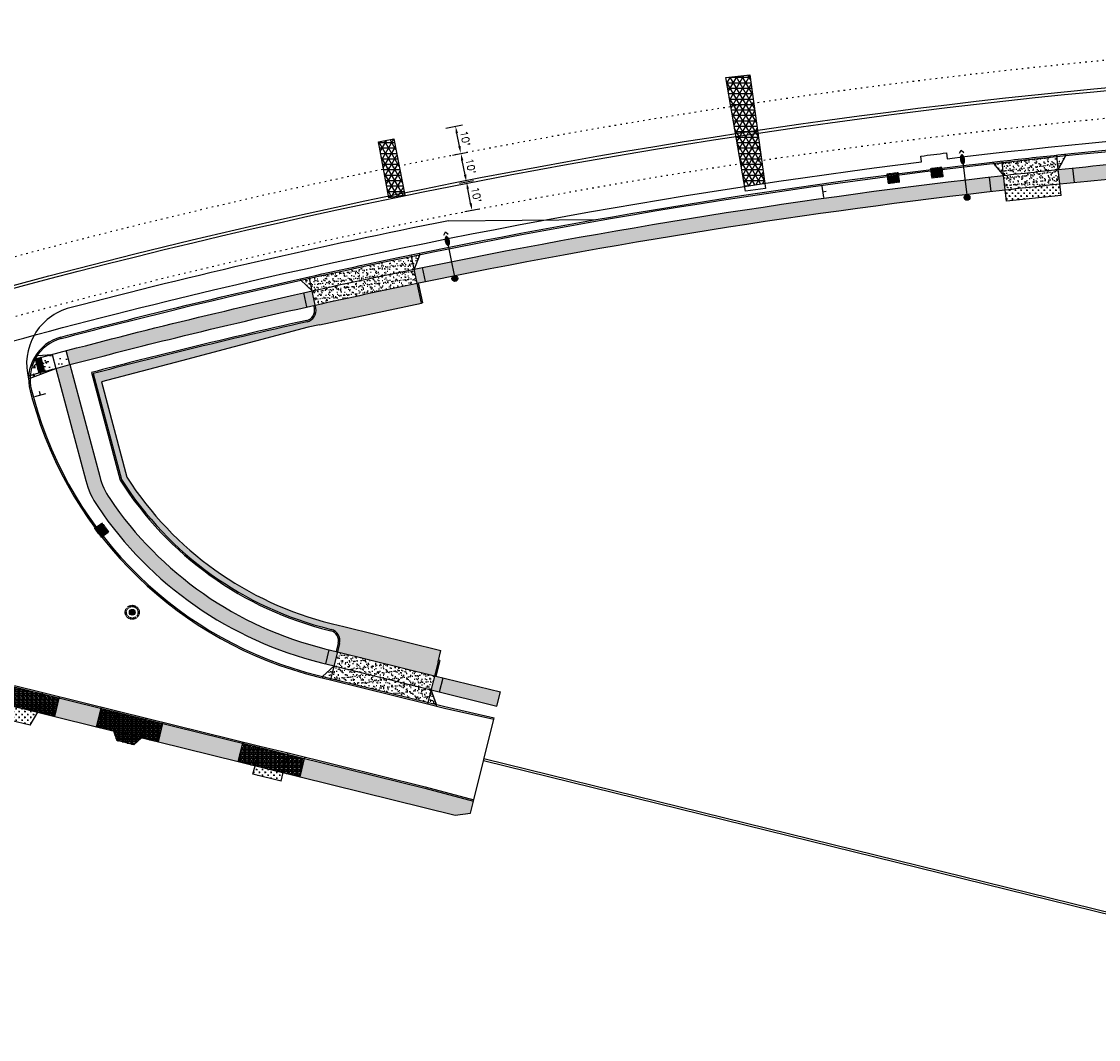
# Model space of a CAD drawing. Extents: x 1490373 to 1513910, y 649283 to 656452.
# Tile 3 of 7: x 1510582 to 1510954, y 652438 to 652789. Entities that reach past the tile are written whole.
import ezdxf

# ---------------------------------------------------------------- set-up
doc = ezdxf.new("R2010")
doc.units = 0
doc.header["$MEASUREMENT"] = 0
doc.header["$PDMODE"] = 34
doc.header["$PDSIZE"] = 0.004
for name, pattern in [('HIDDEN', [0.375, 0.25, -0.125]), ('motdrum10', [0]), ('motdrum25', [0]), ('pavement_dash', [2, 0.5, -1.5])]:
    doc.linetypes.add(name, pattern=pattern)
for name, color, linetype in [('E-DOUBLEYELLOW', 50, 'Continuous'), ('E-LANELINE', 110, 'Continuous'), ('E-MISC', 51, 'Continuous'), ('MOT-DRUMS', 1, 'Continuous'), ('MOT-SIGNS', 4, 'Continuous'), ('P-ASPHALTDRIVE', 252, 'Continuous'), ('P-CONCRETEAREA', 252, 'Continuous'), ('P-CURB', 6, 'Continuous'), ('P-DRIVE', 1, 'Continuous'), ('P-DRIVEEND', 2, 'Continuous'), ('P-DRIVESTART', 2, 'Continuous'), ('P-FULLDEPTHREPAIR', 252, 'Continuous'), ('P-LIGHT-COBRAHEAD', 1, 'Continuous'), ('P-PAVEMENT', 6, 'Continuous'), ('P-SAWCUT', 3, 'Continuous'), ('P-SIGN', 3, 'Continuous'), ('P-STORM-DISPLAY', 5, 'Continuous'), ('P-WALK', 4, 'Continuous'), ('SIGN', 7, 'Continuous')]:
    doc.layers.add(name, color=color, linetype=linetype)
doc.styles.get("Standard").update_dxf_attribs({"font": 'simplex.shx'})
doc.dimstyles.new('COEC', dxfattribs={"dimscale": 13.9, "dimtxt": 0.18, "dimasz": 0.18, "dimexe": 0.18, "dimexo": 0.0625, "dimgap": 0.09, "dimtad": 1, "dimzin": 0, "dimdsep": 46, "dimtxsty": 'Standard', "dimcen": 0.09, "dimclrd": 256, "dimclre": 256, "dimclrt": 256, "dimaunit": 1, "dimadec": 4, "dimazin": 0, "dimtfac": 1, "dimtofl": 0, "dimtmove": 0, "dimatfit": 3, "dimfxl": 1, "dimtolj": 1, "dimtzin": 0, "dimlwd": -1, "dimlwe": -1, "dimarcsym": 0})
pattern_1 = [(37.5, (0, 0), (-0.0629933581, 1.926823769), [0, -1.52, 0, -1.7, 0, -1.625]), (7.5, (0, 0), (1.7697767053, 2.8221460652), [0, -0.82, 0, -1.37, 0, -0.525]), (327.5, (-1.23, 0), (3.1141418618, 0.0056590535), [0, -0.5, 0, -1.8, 0, -2.35]), (317.5, (-1.23, 0), (3.0061266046, 0.877675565), [0, -0.25, 0, -1.18, 0, -1.35])]

# ---------------------------------------------------------------- blocks, each defined once
blk = doc.blocks.new('COBRAHEAD')
at = {"layer": 'P-LIGHT-COBRAHEAD'}
h = blk.add_hatch(color=256, dxfattribs=at)
edge = h.paths.add_edge_path()
edge.add_ellipse((1508880.94, 651840.29), major_axis=(0.88, -1.55), ratio=0.5, start_angle=0, end_angle=360)
h = blk.add_hatch(color=256, dxfattribs=at)
h.dxf.hatch_style = 1
edge = h.paths.add_edge_path()
edge.add_arc((1508887.25, 651828.68), 1, 0, 360)
at = {"layer": 'P-LIGHT-COBRAHEAD', "flags": 128}
for points, elevation in [([(1508879.15, 651841.87), (1508879.36, 651843.12), (1508880.54, 651842.67)], 129.62), ([(1508880.08, 651841.85), (1508887.25, 651828.68)], 64.81)]:
    blk.add_lwpolyline(points, dxfattribs=dict(at, elevation=elevation))
at = {"layer": 'P-LIGHT-COBRAHEAD'}
blk.add_circle((1508887.25, 651828.68), 1, dxfattribs=at)
blk = doc.blocks.new('*D399')
at = {"layer": 'Defpoints', "color": 0, "transparency": 16777216}
for p in [(1510732.26, 652733.24), (1510735.69, 652733.92), (1510734.19, 652723.43)]:
    blk.add_point(p, dxfattribs=at)
at = {"layer": 'SIGN', "transparency": 16777216}
for p, q in [((1510733.24, 652733.44), (1510738.14, 652734.4)), ((1510737.13, 652726.56), (1510736.17, 652731.47)), ((1510735.17, 652723.63), (1510740.07, 652724.59))]:
    blk.add_line(p, q, dxfattribs=at)
for points in [[(1510736.58, 652731.55), (1510735.76, 652731.39), (1510735.69, 652733.92)], [(1510737.54, 652726.64), (1510736.72, 652726.48), (1510737.62, 652724.11)]]:
    blk.add_solid(points, dxfattribs=at)
at = {"layer": 'SIGN', "transparency": 16777216, "insert": (1510739.09, 652729.49), "char_height": 2.5, "attachment_point": 5, "rotation": 281.1301}
blk.add_mtext("\\A1;10'", dxfattribs=at)
blk = doc.blocks.new('*D400')
at = {"layer": 'Defpoints', "color": 0, "transparency": 16777216}
for p in [(1510733.76, 652743.73), (1510729.85, 652742.96), (1510732.26, 652733.24)]:
    blk.add_point(p, dxfattribs=at)
at = {"layer": 'SIGN', "transparency": 16777216}
for p, q in [((1510730.83, 652743.16), (1510736.21, 652744.21)), ((1510735.2, 652736.37), (1510734.24, 652741.28)), ((1510733.24, 652733.44), (1510738.14, 652734.4))]:
    blk.add_line(p, q, dxfattribs=at)
for points in [[(1510734.65, 652741.36), (1510733.83, 652741.2), (1510733.76, 652743.73)], [(1510735.61, 652736.45), (1510734.79, 652736.29), (1510735.69, 652733.92)]]:
    blk.add_solid(points, dxfattribs=at)
at = {"layer": 'SIGN', "transparency": 16777216, "insert": (1510737.16, 652739.31), "char_height": 2.5, "attachment_point": 5, "rotation": 281.1301}
blk.add_mtext("\\A1;10'", dxfattribs=at)
blk = doc.blocks.new('*D401')
at = {"layer": 'Defpoints', "color": 0, "transparency": 16777216}
for p in [(1510727.57, 652752.29), (1510731.9, 652753.14), (1510729.85, 652742.96)]:
    blk.add_point(p, dxfattribs=at)
at = {"layer": 'SIGN', "transparency": 16777216}
for p, q in [((1510728.55, 652752.48), (1510734.36, 652753.62)), ((1510733.27, 652746.18), (1510732.39, 652750.69)), ((1510730.83, 652743.16), (1510736.21, 652744.21))]:
    blk.add_line(p, q, dxfattribs=at)
for points in [[(1510732.8, 652750.77), (1510731.98, 652750.61), (1510731.9, 652753.14)], [(1510733.68, 652746.26), (1510732.86, 652746.1), (1510733.76, 652743.73)]]:
    blk.add_solid(points, dxfattribs=at)
at = {"layer": 'SIGN', "transparency": 16777216, "insert": (1510735.27, 652748.92), "char_height": 2.5, "attachment_point": 5, "rotation": 281.1301}
blk.add_mtext("\\A1;10'", dxfattribs=at)
blk = doc.blocks.new('370')
at = {"color": 0, "linetype": 'ByBlock'}
for p, q in [((0, 0.1), (0, -0.1)), ((0, 0), (0.063, 0))]:
    blk.add_line(p, q, dxfattribs=at)

msp = doc.modelspace()

# ---------------------------------------------------------------- hatches: boundary and pattern name
at = {"layer": 'P-ASPHALTDRIVE'}
h = msp.add_hatch(dxfattribs=at)
h.set_pattern_fill('CROSS', color=256, scale=4)
h.paths.add_polyline_path([(1510940.611, 652733.202, 0.0008336), (1510933.114, 652732.41), (1510933.544, 652728.415), (1510941.042, 652729.226)])
h.paths.add_polyline_path([(1510933.114, 652732.41, 0.0012674), (1510921.721, 652731.156), (1510921.722, 652731.155), (1510922.152, 652727.182), (1510933.544, 652728.415)])
h = msp.add_hatch(dxfattribs=at)
h.set_pattern_fill('CROSS', color=256, scale=4)
h.paths.add_polyline_path([(1510619.905, 652667.57), (1510619.069, 652670.86, 0.0013972), (1510606.859, 652667.721), (1510616.593, 652631.095, 0.0604764), (1510634.805, 652608.937), (1510633.856, 652612.67, -0.0528189), (1510618.446, 652631.909), (1510609.684, 652664.879)])
h.paths.add_polyline_path([(1510633.856, 652612.67), (1510634.805, 652608.937, 0.1308711), (1510688.502, 652579.48), (1510688.987, 652579.36, -0.4142136), (1510691.914, 652574.52), (1510691.197, 652571.607), (1510724.696, 652563.356), (1510725.891, 652568.211), (1510726.848, 652572.095), (1510693.349, 652580.346), (1510689.465, 652581.302), (1510688.98, 652581.422, -0.1379707)])
h.paths.add_polyline_path([(1510643.67, 652673.826), (1510642.951, 652676.79, 0.0027271), (1510619.069, 652670.86), (1510619.905, 652667.57)])
h.paths.add_polyline_path([(1510667.445, 652680.085), (1510666.896, 652682.46, 0.0027271), (1510642.951, 652676.79), (1510643.67, 652673.826)])
h.paths.add_polyline_path([(1510689.829, 652692.752, 0.0007198), (1510683.473, 652691.347), (1510683.69, 652690.334, -0.411365), (1510680.655, 652685.593, 0.0015638), (1510666.896, 652682.46), (1510667.445, 652680.085), (1510681.085, 652683.676), (1510684.94, 652684.502), (1510691.34, 652685.873)])
h.paths.add_polyline_path([(1510715.379, 652691.023), (1510713.946, 652697.909, 0.0027271), (1510689.829, 652692.752), (1510691.34, 652685.873)])
h.paths.add_polyline_path([(1510718.674, 652698.888, 0.000534), (1510713.946, 652697.909), (1510715.379, 652691.023), (1510720.141, 652692.043)])
h = msp.add_hatch(dxfattribs=at)
h.set_pattern_fill('CROSS', color=256, scale=4)
h.paths.add_polyline_path([(1510587.717, 652550.749), (1510578.007, 652553.141), (1510578.244, 652547.933), (1510585.088, 652546.247)])
h = msp.add_hatch(dxfattribs=at)
h.set_pattern_fill('CROSS', color=256, scale=4)
h.paths.add_polyline_path([(1510672.41, 652529.889), (1510662.7, 652532.281), (1510661.983, 652529.368), (1510671.692, 652526.976)])
at = {"layer": 'P-CONCRETEAREA'}
h = msp.add_hatch(color=255, dxfattribs=at)
h.dxf.hatch_style = 1
h.paths.add_polyline_path([(1510957.169, 652739.888, 0.0018958), (1510940.072, 652738.173), (1510940.611, 652733.202, -0.0018935), (1510957.649, 652734.911)])
h.paths.add_polyline_path([(1510981.784, 652742.126, 0.0027271), (1510957.169, 652739.888), (1510957.649, 652734.911, -0.0027271), (1510982.209, 652737.144)])
h.paths.add_polyline_path([(1511006.421, 652744.096, 0.0027271), (1510981.784, 652742.126), (1510982.209, 652737.144, -0.0027271), (1511006.793, 652739.109)])
h.paths.add_polyline_path([(1511016.365, 652744.814, 0.0011), (1511006.421, 652744.096), (1511006.793, 652739.109, -0.0010983), (1511016.699, 652739.825)])
h = msp.add_hatch(dxfattribs=at)
h.set_pattern_fill('AR-SAND', color=256)
h.set_pattern_definition(pattern_1)
h.paths.add_polyline_path([(1510932.58, 652737.381, 0.0012651), (1510921.183, 652736.127), (1510921.721, 652731.156, -0.0012674), (1510933.114, 652732.41)])
h.paths.add_polyline_path([(1510940.072, 652738.173, 0.0008313), (1510932.58, 652737.381), (1510933.114, 652732.41, -0.0008336), (1510940.611, 652733.202)])
h.paths.add_polyline_path([(1510939.588, 652742.647, 0.0008292), (1510932.099, 652741.855), (1510932.58, 652737.381, -0.0008313), (1510940.072, 652738.173)])
h.paths.add_polyline_path([(1510932.099, 652741.855, 0.001263), (1510920.698, 652740.601), (1510921.183, 652736.127, -0.0012651), (1510932.58, 652737.381)])
h.paths.add_polyline_path([(1510920.698, 652740.601, 0.0003304), (1510917.717, 652740.263), (1510921.183, 652736.127)])
h.paths.add_polyline_path([(1510942.573, 652742.947), (1510942.572, 652742.956, 0.0003304), (1510939.588, 652742.647), (1510940.072, 652738.173)])
h = msp.add_hatch(color=255, dxfattribs=at)
h.dxf.hatch_style = 1
h.paths.add_polyline_path([(1510720.566, 652704.38, 0.000331), (1510717.627, 652703.777), (1510718.674, 652698.888), (1510719.163, 652698.993), (1510719.164, 652698.989, -0.0002765), (1510721.613, 652699.491)])
h.paths.add_polyline_path([(1510737.152, 652707.709, 0.0018665), (1510720.566, 652704.38), (1510721.613, 652699.491, -0.0018614), (1510738.117, 652702.803)])
h.paths.add_polyline_path([(1510762.34, 652707.433), (1510761.428, 652712.349, 0.0027271), (1510737.152, 652707.709), (1510738.117, 652702.803, -0.0027271)])
h.paths.add_polyline_path([(1510786.613, 652711.798), (1510785.754, 652716.724, 0.0027271), (1510761.428, 652712.349), (1510762.34, 652707.433, -0.0027271)])
h.paths.add_polyline_path([(1510810.127, 652720.834, 0.0027271), (1510785.754, 652716.724), (1510786.613, 652711.798, -0.0027271), (1510810.931, 652715.899)])
h.paths.add_polyline_path([(1510834.542, 652724.677, 0.0027271), (1510810.127, 652720.834), (1510810.931, 652715.899, -0.0027271), (1510835.293, 652719.734)])
h.paths.add_polyline_path([(1510858.998, 652728.254, 0.0027271), (1510834.542, 652724.677), (1510835.293, 652719.734, -0.0027271), (1510859.695, 652723.303)])
h.paths.add_polyline_path([(1510883.492, 652731.564, 0.0027271), (1510858.998, 652728.254), (1510859.695, 652723.303, -0.0027271), (1510884.134, 652726.605)])
h.paths.add_polyline_path([(1510908.02, 652734.606, 0.0027271), (1510883.492, 652731.564), (1510884.134, 652726.605, -0.0027271), (1510908.609, 652729.641)])
h.paths.add_polyline_path([(1510921.183, 652736.127, 0.001462), (1510908.02, 652734.606), (1510908.609, 652729.641, -0.0014597), (1510921.721, 652731.156)])
h = msp.add_hatch(dxfattribs=at)
h.set_pattern_fill('AR-SAND', color=256)
h.set_pattern_definition(pattern_1)
h.paths.add_polyline_path([(1510718.674, 652698.888), (1510717.627, 652703.777, 0.0039721), (1510682.426, 652696.236), (1510683.473, 652691.347, -0.0039809)])
h.paths.add_polyline_path([(1510717.627, 652703.777), (1510716.684, 652708.177, 0.0039642), (1510681.483, 652700.636), (1510682.426, 652696.236, -0.0039721)])
h.paths.add_polyline_path([(1510681.483, 652700.636, 0.0003304), (1510678.555, 652699.982), (1510682.426, 652696.236)])
h.paths.add_polyline_path([(1510719.623, 652708.781, 0.0003304), (1510716.684, 652708.177), (1510717.627, 652703.777)])
h = msp.add_hatch(color=255, dxfattribs=at)
h.dxf.hatch_style = 1
edge = h.paths.add_edge_path()
edge.add_line((1510682.426, 652696.236), (1510679.498, 652695.582))
edge.add_arc((1511174.667, 650484.521), 2265.83, 102.623165, 103.801194)
edge.add_arc((1511174.667, 650484.521), 2265.83, 103.801194, 104.756621)
edge.add_line((1510597.529, 652675.616), (1510598.803, 652670.781))
edge.add_arc((1511174.667, 650484.521), 2260.83, 103.801194, 104.756621, ccw=False)
edge.add_arc((1511174.667, 650484.521), 2260.83, 102.624339, 103.801194, ccw=False)
edge.add_arc((1511174.667, 650484.521), 2260.83, 102.56098, 102.624339, ccw=False)
edge.add_line((1510682.985, 652691.238), (1510682.984, 652691.242))
edge.add_line((1510682.984, 652691.242), (1510683.473, 652691.347))
edge.add_line((1510683.473, 652691.347), (1510682.426, 652696.236))
h = msp.add_hatch(dxfattribs=at)
h.set_pattern_fill('AR-CONC', color=256)
h.set_pattern_definition([(50, (0, 0), (7.172601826, -0.62752135), [0.75, -8.25]), (355, (0, 0), (-1.387513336, 7.521921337), [0.6, -6.6]), (100.45144446, (0.598, -0.052), (5.785088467, 6.89439991), [0.63740192, -7.01142112]), (46.1842, (0, 2), (10.672413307, -1.65519281), [1.125, -12.375]), (96.6356355, (0.889, 1.862), (9.34661946, 9.74118601), [0.95610342, -10.5171376]), (351.184164, (0, 2), (9.34661945, 9.741186), [0.9, -9.90000001]), (21, (1, 1.5), (5.969070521, -4.026188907), [0.75, -8.25]), (326, (1, 1.5), (2.43315332, 7.25150045), [0.6, -6.6]), (71.45144474, (1.4974, 1.1645), (8.402223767, 3.225311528), [0.6374019, -7.01142112]), (37.5, (0, 0), (0.121598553, 3.3289385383), [0, -6.52, 0, -6.7, 0, -6.625]), (7.5, (0, 0), (2.6306953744, 3.944117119), [0, -3.82, 0, -6.37, 0, -2.525]), (327.5, (-2.23, 0), (5.3382243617, -0.2255487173), [0, -2.5, 0, -7.8, 0, -10.35]), (317.5, (-3.23, 0), (5.831861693, 1.001049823), [0, -3.25, 0, -5.18, 0, -7.35])])
edge = h.paths.add_edge_path()
edge.add_arc((1510599.501, 652665.794), 14.5, 151.30212, 174.7732)
edge.add_arc((1511168.526, 650507.329), 2237.21, 105.037512, 105.117563, ccw=False)
edge.add_line((1510588.079, 652667.928), (1510586.782, 652672.756))
edge = h.paths.add_edge_path()
edge.add_arc((1511168.526, 650507.329), 2237.21, 104.881398, 105.117563)
edge.add_arc((1510599.501, 652665.794), 14.5, 174.7732, 178.93527)
edge.add_line((1510585.003, 652666.063), (1510593.968, 652669.501))
edge = h.paths.add_edge_path()
edge.add_arc((1511174.667, 650484.521), 2265.83, 104.883335, 104.987271)
edge.add_line((1510588.713, 652673.275), (1510590.011, 652668.446))
edge.add_arc((1511168.526, 650507.329), 2237.21, 104.881398, 104.986292, ccw=False)
edge.add_line((1510593.968, 652669.501), (1510593.969, 652669.502))
edge.add_line((1510593.969, 652669.502), (1510598.803, 652670.781))
edge.add_line((1510598.803, 652670.781), (1510597.529, 652675.616))
edge.add_line((1510597.529, 652675.616), (1510592.685, 652674.334))
edge = h.paths.add_edge_path()
edge.add_line((1510592.685, 652674.334), (1510587.544, 652673.996))
edge.add_arc((1510599.501, 652665.794), 14.5, 145.54882, 151.30212)
edge.add_arc((1511174.667, 650484.521), 2265.83, 104.883335, 105.037845, ccw=False)
h = msp.add_hatch(color=255, dxfattribs=at)
h.dxf.hatch_style = 1
h.paths.add_polyline_path([(1510691.197, 652571.607), (1510690.711, 652571.727), (1510688.284, 652572.324), (1510687.088, 652567.47), (1510690.001, 652566.752)])
h.paths.add_polyline_path([(1510612.52, 652624.541, -0.0836717), (1510609.081, 652632.105), (1510598.803, 652670.781), (1510593.969, 652669.502), (1510604.249, 652630.821, 0.0836717), (1510608.376, 652621.744, 0.1860094), (1510685.632, 652567.828), (1510687.088, 652567.47), (1510688.284, 652572.324), (1510686.827, 652572.683, -0.1860094)])
h = msp.add_hatch(dxfattribs=at)
h.set_pattern_fill('AR-SAND', color=256)
h.set_pattern_definition(pattern_1)
h.paths.add_polyline_path([(1510723.5, 652558.501), (1510722.424, 652554.132), (1510725.337, 652553.414)])
h.paths.add_polyline_path([(1510723.5, 652558.501), (1510690.001, 652566.752), (1510688.925, 652562.383), (1510722.424, 652554.132)])
h.paths.add_polyline_path([(1510690.001, 652566.752), (1510686.012, 652563.1), (1510688.925, 652562.383)])
h.paths.add_polyline_path([(1510691.197, 652571.607), (1510690.001, 652566.752), (1510723.5, 652558.501), (1510724.696, 652563.356)])
h = msp.add_hatch(color=255, dxfattribs=at)
h.dxf.hatch_style = 1
h.paths.add_polyline_path([(1510747.412, 652557.761), (1510727.609, 652562.639), (1510726.413, 652557.784), (1510746.216, 652552.906)])
h.paths.add_polyline_path([(1510727.609, 652562.639), (1510724.696, 652563.356), (1510723.5, 652558.501), (1510726.413, 652557.784)])
h = msp.add_hatch(dxfattribs=at)
h.set_pattern_fill('BOX', color=256, scale=1.5)
h.paths.add_polyline_path([(1510579.561, 652559.452), (1510573.735, 652560.887), (1510572.181, 652554.576), (1510578.007, 652553.141)])
h.paths.add_polyline_path([(1510589.271, 652557.061), (1510579.561, 652559.452), (1510578.007, 652553.141), (1510587.717, 652550.749)])
h.paths.add_polyline_path([(1510595.097, 652555.626), (1510589.271, 652557.061), (1510587.717, 652550.749), (1510593.543, 652549.314)])
h = msp.add_hatch(color=255, dxfattribs=at)
h.dxf.hatch_style = 1
h.paths.add_polyline_path([(1510595.097, 652555.626), (1510593.543, 652549.314), (1510607.959, 652545.764), (1510609.514, 652552.075)])
h = msp.add_hatch(dxfattribs=at)
h.set_pattern_fill('BOX', color=256, scale=1.5)
h.paths.add_polyline_path([(1510615.339, 652550.64), (1510609.514, 652552.075), (1510607.959, 652545.764), (1510613.785, 652544.329)])
h.paths.add_polyline_path([(1510625.049, 652548.249), (1510615.339, 652550.64), (1510613.785, 652544.329), (1510623.495, 652541.937)])
h.paths.add_polyline_path([(1510630.875, 652546.814), (1510625.049, 652548.249), (1510623.495, 652541.937), (1510629.321, 652540.502)])
h = msp.add_hatch(color=255, dxfattribs=at)
h.dxf.hatch_style = 1
h.paths.add_polyline_path([(1510630.875, 652546.814), (1510629.321, 652540.502), (1510656.874, 652533.716), (1510658.429, 652540.027)])
h = msp.add_hatch(dxfattribs=at)
h.set_pattern_fill('BOX', color=256, scale=1.5)
h.paths.add_polyline_path([(1510623.495, 652541.937), (1510613.785, 652544.329), (1510614.983, 652540.944), (1510620.862, 652539.496)])
h = msp.add_hatch(dxfattribs=at)
h.set_pattern_fill('BOX', color=256, scale=1.5)
h.paths.add_polyline_path([(1510664.254, 652538.592), (1510658.429, 652540.027), (1510656.874, 652533.716), (1510662.7, 652532.281)])
h.paths.add_polyline_path([(1510673.964, 652536.201), (1510664.254, 652538.592), (1510662.7, 652532.281), (1510672.41, 652529.889)])
h.paths.add_polyline_path([(1510679.79, 652534.766), (1510673.964, 652536.201), (1510672.41, 652529.889), (1510678.236, 652528.454)])
h = msp.add_hatch(color=255, dxfattribs=at)
h.dxf.hatch_style = 1
h.paths.add_polyline_path([(1510679.79, 652534.766), (1510678.236, 652528.454), (1510731.795, 652515.263), (1510737.11, 652515.938), (1510738.115, 652520.015), (1510721.309, 652524.54)])
at = {"layer": 'P-FULLDEPTHREPAIR'}
h = msp.add_hatch(dxfattribs=at)
h.set_pattern_fill('NET3', color=256, scale=15)
h.paths.add_polyline_path([(1510825.279, 652769.892), (1510833.548, 652770.824), (1510838.714, 652733.395), (1510831.772, 652732.347)])
h = msp.add_hatch(dxfattribs=at)
h.set_pattern_fill('NET3', color=256, scale=15)
h.paths.add_polyline_path([(1510705.271, 652747.714), (1510710.611, 652748.745), (1510714.423, 652729.32), (1510708.895, 652728.368)])
at = {"layer": 'P-STORM-DISPLAY'}
h = msp.add_hatch(color=256, dxfattribs=at)
h.dxf.hatch_style = 1
h.paths.add_polyline_path([(1510881.509, 652733.575), (1510884.897, 652734.015), (1510884.608, 652736.246), (1510881.219, 652735.807)])
h = msp.add_hatch(color=256, dxfattribs=at)
h.dxf.hatch_style = 1
h.paths.add_polyline_path([(1510896.549, 652735.485), (1510899.94, 652735.901), (1510899.666, 652738.135), (1510896.275, 652737.718)])
h = msp.add_hatch(color=256, dxfattribs=at)
h.dxf.hatch_style = 1
h.paths.add_polyline_path([(1510611.862, 652613.096), (1510609.796, 652615.817), (1510608.004, 652614.457), (1510610.07, 652611.736)])
h = msp.add_hatch(color=256, dxfattribs=at)
h.dxf.hatch_style = 1
h.paths.add_polyline_path([(1510619.292, 652585.258, 1), (1510621.292, 652585.258, 1)])
at = {"layer": 'P-WALK'}
h = msp.add_hatch(dxfattribs=at)
h.set_pattern_fill('HEX', color=247)
h.set_pattern_definition([(0, (0, 0), (0, 0.216506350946), [0.125, -0.25]), (120, (0, 0), (-0.1875, -0.108253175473), [0.125, -0.25]), (60, (0.125, 0), (-0.1875, 0.108253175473), [0.125, -0.25])])
h.paths.add_polyline_path([(1510588.713, 652673.275, 0.0002207), (1510586.782, 652672.756), (1510588.079, 652667.928, -0.0002212), (1510590.011, 652668.446)])

# ---------------------------------------------------------------- linework, layer by layer
at = {"layer": 'E-DOUBLEYELLOW'}
for points in [[(1510741.592, 652534.134), (1511132.898, 652437.755)], [(1510741.752, 652534.781), (1511133.057, 652438.403)]]:
    msp.add_lwpolyline(points, dxfattribs=at)
at = {"layer": 'E-LANELINE', "linetype": 'pavement_dash', "flags": 128}
for points in [[(1510466.662, 652674.811), (1510480.857, 652679.298, -0.0712884), (1511125.167, 652785.818), (1511285.373, 652789.264)], [(1510472.691, 652655.741), (1510486.885, 652660.228, -0.0712884), (1511125.597, 652765.823), (1511285.803, 652769.269)]]:
    msp.add_lwpolyline(points, format="xyb", dxfattribs=at)
at = {"layer": 'E-LANELINE', "flags": 128}
for points in [[(1510469.526, 652665.753), (1510483.72, 652670.24, -0.0712884), (1511125.371, 652776.32), (1511285.577, 652779.766)], [(1510469.827, 652664.799), (1510484.021, 652669.286, -0.0712884), (1511125.393, 652775.321), (1511285.599, 652778.767)]]:
    msp.add_lwpolyline(points, format="xyb", dxfattribs=at)
at = {"layer": 'E-MISC', "flags": 128}
for points in [[(1510838.955, 652731.646), (1510832.054, 652730.716), (1510825.279, 652769.892), (1510833.548, 652770.824)], [(1510705.271, 652747.714), (1510710.611, 652748.745), (1510714.423, 652729.32), (1510708.895, 652728.368)]]:
    msp.add_lwpolyline(points, close=True, dxfattribs=at)
at = {"layer": 'MOT-DRUMS', "linetype": 'motdrum25', "ltscale": 0.05, "flags": 128}
msp.add_lwpolyline([(1510729.528, 652720.471), (1510780.43, 652720.867)], dxfattribs=at)
at = {"layer": 'MOT-DRUMS', "linetype": 'motdrum25', "ltscale": 0.05}
msp.add_arc((1511174.667, 650484.521), 2279.83, 101.259392, 104.631522, dxfattribs=at)
at = {"layer": 'MOT-DRUMS', "linetype": 'motdrum10', "ltscale": 0.05}
msp.add_arc((1510603.83, 652671.065), 20, 104.63152, 195.13861, dxfattribs=at)
at = {"layer": 'P-CURB'}
for points in [[(1510633.071, 652689.305, -0.0548975), (1511125.844, 652754.326), (1511287.704, 652757.807)], [(1510595.803, 652679.814, -0.0042349), (1510633.071, 652689.305, -0.0042349)]]:
    msp.add_lwpolyline(points, format="xyb", dxfattribs=at)
at = {"layer": 'P-CURB', "flags": 128}
for points in [[(1510585.528, 652661.917), (1510586.394, 652658.797)], [(1510728.245, 652552.698), (1510745.219, 652548.86)], [(1510745.1, 652548.375), (1510745.219, 652548.86)], [(1510721.309, 652524.54), (1510738.115, 652520.015)], [(1510738.115, 652520.015), (1510738.234, 652520.501)]]:
    msp.add_lwpolyline(points, dxfattribs=at)
at = {"layer": 'P-CURB'}
for points in [[(1510521.516, 652573.749), (1510721.309, 652524.54)], [(1510684.555, 652563.459), (1510728.245, 652552.698)]]:
    msp.add_lwpolyline(points, dxfattribs=at)
for centre, radius, start, end in [((1510599.501, 652665.794), 14.5, 104.77174, 195.50834), ((1510716.961, 652695.027), 135.5, 195.50834, 256.16343)]:
    msp.add_arc(centre, radius, start, end, dxfattribs=at)
at = {"layer": 'P-DRIVE', "flags": 128}
for points in [[(1510917.717, 652740.263), (1510917.663, 652740.76)], [(1510917.717, 652740.263), (1510921.183, 652736.127)], [(1510921.183, 652736.127), (1510920.644, 652741.098)], [(1510940.072, 652738.173), (1510939.534, 652743.144)], [(1510942.548, 652742.9), (1510940.072, 652738.173)], [(1510942.572, 652742.956), (1510942.518, 652743.453)], [(1510940.611, 652733.201), (1510940.072, 652738.173)], [(1510921.722, 652731.155), (1510921.183, 652736.127)], [(1510941.042, 652729.227), (1510940.611, 652733.202)], [(1510922.152, 652727.181), (1510921.721, 652731.156)], [(1510941.042, 652729.226), (1510922.152, 652727.182)], [(1510718.674, 652698.888), (1510716.579, 652708.666)], [(1510719.623, 652708.781), (1510717.627, 652703.777)], [(1510719.623, 652708.781), (1510719.518, 652709.27)], [(1510678.555, 652699.982), (1510678.45, 652700.471)], [(1510678.555, 652699.982), (1510682.426, 652696.236)], [(1510683.473, 652691.347), (1510681.378, 652701.125)], [(1510718.674, 652698.888), (1510719.163, 652698.993)], [(1510720.631, 652692.144), (1510719.163, 652698.993)], [(1510720.141, 652692.043), (1510718.674, 652698.888)], [(1510682.984, 652691.242), (1510683.473, 652691.347)], [(1510683.201, 652690.229), (1510682.984, 652691.242)], [(1510683.69, 652690.334), (1510683.473, 652691.347)], [(1510691.914, 652574.52), (1510688.805, 652561.897)], [(1510691.429, 652574.64), (1510690.711, 652571.727)], [(1510690.711, 652571.727), (1510691.197, 652571.607)], [(1510691.197, 652571.607), (1510724.696, 652563.356)], [(1510725.891, 652568.211), (1510726.848, 652572.095)], [(1510686.012, 652563.1), (1510690.001, 652566.752)], [(1510690.001, 652566.752), (1510723.5, 652558.501)], [(1510725.891, 652568.211), (1510722.304, 652553.646)], [(1510726.497, 652568.577), (1510725.181, 652563.237)], [(1510726.497, 652568.577), (1510726.011, 652568.697)], [(1510686.012, 652563.1), (1510685.892, 652562.615)], [(1510725.181, 652563.237), (1510724.696, 652563.356)], [(1510725.337, 652553.414), (1510723.5, 652558.501)], [(1510572.181, 652554.576), (1510593.543, 652549.314)], [(1510587.717, 652550.749), (1510589.391, 652557.546)], [(1510593.543, 652549.314), (1510595.217, 652556.111)], [(1510585.088, 652546.247), (1510587.717, 652550.749)], [(1510607.959, 652545.764), (1510609.633, 652552.561)], [(1510613.785, 652544.329), (1510615.459, 652551.126)], [(1510725.337, 652553.414), (1510725.217, 652552.929)], [(1510623.495, 652541.937), (1510625.169, 652548.734)], [(1510629.321, 652540.502), (1510630.995, 652547.299)], [(1510607.959, 652545.764), (1510629.321, 652540.502)], [(1510613.785, 652544.329), (1510614.983, 652540.944)], [(1510620.862, 652539.496), (1510623.495, 652541.937)], [(1510656.874, 652533.716), (1510658.548, 652540.513)], [(1510662.7, 652532.281), (1510664.374, 652539.078)], [(1510672.41, 652529.889), (1510674.084, 652536.686)], [(1510656.874, 652533.716), (1510678.236, 652528.454)], [(1510661.983, 652529.368), (1510662.7, 652532.281)], [(1510678.236, 652528.454), (1510679.91, 652535.251)], [(1510671.692, 652526.976), (1510672.41, 652529.889)]]:
    msp.add_lwpolyline(points, dxfattribs=at)
at = {"layer": 'P-DRIVE'}
for points in [[(1510921.183, 652736.127, -0.0020964), (1510940.072, 652738.173)], [(1510921.721, 652731.156, -0.002101), (1510940.611, 652733.202)], [(1510682.426, 652696.236, -0.0039721), (1510717.627, 652703.777)], [(1510683.473, 652691.347, -0.0039809), (1510718.674, 652698.888)], [(1510680.545, 652686.081, 0.0050234), (1510636.411, 652675.709, 0.0050234)], [(1510680.655, 652685.593, 0.0050234), (1510636.531, 652675.223, 0.0050234)], [(1510636.411, 652675.709, 0.0034475), (1510606.247, 652668.078), (1510616.13, 652630.892, 0.1930422), (1510688.382, 652578.995), (1510688.867, 652578.875)], [(1510636.531, 652675.223, 0.0033918), (1510606.859, 652667.721), (1510616.593, 652631.095, 0.1928739), (1510688.502, 652579.48), (1510688.987, 652579.36)]]:
    msp.add_lwpolyline(points, format="xyb", dxfattribs=at)
for centre, radius, start, end in [((1511175.191, 650482.076), 2256.33, 101.622351, 101.635048), ((1510679.779, 652689.496), 3.5, 282.64993, 12.09213), ((1510679.779, 652689.496), 4, 282.64993, 12.09213), ((1510688.03, 652575.477), 3.5, 346.16343, 76.16343), ((1510688.03, 652575.477), 4, 346.16343, 76.16343)]:
    msp.add_arc(centre, radius, start, end, dxfattribs=at)
at = {"layer": 'P-DRIVEEND'}
for p, q in [((1510585.088, 652546.247), (1510578.244, 652547.933)), ((1510620.862, 652539.496), (1510614.983, 652540.944)), ((1510671.692, 652526.976), (1510661.983, 652529.368))]:
    msp.add_line(p, q, dxfattribs=at)
at = {"layer": 'P-DRIVEEND', "flags": 128}
msp.add_lwpolyline([(1510684.94, 652684.502), (1510720.141, 652692.043)], dxfattribs=at)
at = {"layer": 'P-DRIVEEND'}
for points in [[(1510684.94, 652684.502), (1510681.085, 652683.676), (1510637.287, 652672.146)], [(1510693.349, 652580.346), (1510726.848, 652572.095)]]:
    msp.add_lwpolyline(points, dxfattribs=at)
msp.add_lwpolyline([(1510637.287, 652672.146), (1510609.684, 652664.879), (1510618.446, 652631.909, 0.1921902), (1510688.98, 652581.422), (1510689.465, 652581.302), (1510693.349, 652580.346)], format="xyb", dxfattribs=at)
at = {"layer": 'P-DRIVESTART', "flags": 128}
for points in [[(1510688.805, 652561.897), (1510722.304, 652553.646)], [(1510579.681, 652559.938), (1510589.391, 652557.546)], [(1510615.459, 652551.126), (1510625.169, 652548.734)], [(1510664.374, 652539.078), (1510674.084, 652536.686)]]:
    msp.add_lwpolyline(points, dxfattribs=at)
at = {"layer": 'P-PAVEMENT'}
for points in [[(1510632.952, 652689.79, -0.0054756), (1510681.378, 652701.125, -0.0039634), (1510716.579, 652708.666, -0.0226862), (1510919.982, 652741.023, -0.0022018), (1510939.866, 652743.179, -0.0083042), (1511015.005, 652749.731, -0.0017615), (1511030.969, 652750.799, -0.0075119), (1511099.119, 652754.094)], [(1510595.676, 652680.298, -0.0042349), (1510632.952, 652689.79, -0.0042349)]]:
    msp.add_lwpolyline(points, format="xyb", dxfattribs=at)
at = {"layer": 'P-PAVEMENT', "flags": 128}
msp.add_lwpolyline([(1510595.676, 652680.298, 0.417984), (1510585.047, 652661.783), (1510585.912, 652658.663, 0.2710152), (1510684.436, 652562.973)], format="xyb", dxfattribs=at)
at = {"layer": 'P-PAVEMENT'}
for points in [[(1510684.436, 652562.973), (1510688.805, 652561.897)], [(1510589.391, 652557.546), (1510615.459, 652551.126)], [(1510722.304, 652553.646), (1510728.13, 652552.211)], [(1510625.169, 652548.734), (1510664.374, 652539.078)], [(1510674.084, 652536.686), (1510721.434, 652525.024)]]:
    msp.add_lwpolyline(points, dxfattribs=at)
at = {"layer": 'P-PAVEMENT', "flags": 128}
for points in [[(1510728.13, 652552.211), (1510745.1, 652548.375)], [(1510721.434, 652525.024), (1510738.234, 652520.501)]]:
    msp.add_lwpolyline(points, dxfattribs=at)
at = {"layer": 'P-SAWCUT'}
for points in [[(1510632.237, 652692.704, -0.0291647), (1510892.869, 652740.821), (1510892.621, 652742.806, -0.0009788), (1510901.465, 652743.893), (1510901.705, 652741.907, -0.0247123), (1511125.769, 652757.825), (1511221.244, 652759.878), (1511221.201, 652761.878), (1511229.388, 652762.054), (1511229.431, 652760.054), (1511491.83, 652765.699)], [(1510476.786, 652648.646), (1510489.296, 652652.6, -0.016327), (1510632.237, 652692.704)]]:
    msp.add_lwpolyline(points, format="xyb", dxfattribs=at)
at = {"layer": 'P-SAWCUT', "flags": 128}
msp.add_lwpolyline([(1510738.234, 652520.501), (1510745.1, 652548.375)], dxfattribs=at)
at = {"layer": 'P-STORM-DISPLAY', "linetype": 'HIDDEN', "ltscale": 0.05, "flags": 128}
for points, elevation in [([(1510884.759, 652737.022), (1510880.875, 652736.518)], 1532.338), ([(1510880.875, 652736.518), (1510881.293, 652733.295)], 1532.338), ([(1510884.759, 652737.022), (1510885.177, 652733.799)], 1532.338), ([(1510899.823, 652738.909), (1510895.935, 652738.432)], 1532.426), ([(1510895.935, 652738.432), (1510896.331, 652735.206)], 1532.426), ([(1510899.823, 652738.909), (1510900.219, 652735.684)], 1532.426), ([(1510885.177, 652733.799), (1510881.293, 652733.295)], 1532.338), ([(1510900.219, 652735.684), (1510896.331, 652735.206)], 1532.426), ([(1510607.255, 652614.203), (1510609.844, 652616.168)], 1532.311), ([(1510607.255, 652614.203), (1510609.623, 652611.083)], 1532.311), ([(1510609.844, 652616.168), (1510612.212, 652613.048)], 1532.311), ([(1510609.623, 652611.083), (1510612.212, 652613.048)], 1532.311)]:
    msp.add_lwpolyline(points, dxfattribs=dict(at, elevation=elevation))
at = {"layer": 'P-STORM-DISPLAY', "flags": 128}
for points, elevation in [([(1510884.543, 652736.742), (1510881.155, 652736.303)], 1532.338), ([(1510881.155, 652736.303), (1510881.509, 652733.575)], 1532.338), ([(1510884.608, 652736.246), (1510881.219, 652735.807)], 1532.338), ([(1510884.543, 652736.742), (1510884.897, 652734.015)], 1532.338), ([(1510899.605, 652738.631), (1510896.214, 652738.214)], 1532.426), ([(1510896.214, 652738.214), (1510896.549, 652735.485)], 1532.426), ([(1510899.666, 652738.135), (1510896.275, 652737.718)], 1532.426), ([(1510899.605, 652738.631), (1510899.94, 652735.901)], 1532.426), ([(1510884.897, 652734.015), (1510881.509, 652733.575)], 1532.338), ([(1510899.94, 652735.901), (1510896.549, 652735.485)], 1532.426), ([(1510607.605, 652614.155), (1510609.796, 652615.817)], 1532.311), ([(1510607.605, 652614.155), (1510609.671, 652611.433)], 1532.311), ([(1510608.004, 652614.457), (1510610.07, 652611.736)], 1532.311), ([(1510609.796, 652615.817), (1510611.862, 652613.096)], 1532.311), ([(1510609.671, 652611.433), (1510611.862, 652613.096)], 1532.311)]:
    msp.add_lwpolyline(points, dxfattribs=dict(at, elevation=elevation))
at = {"layer": 'P-STORM-DISPLAY', "linetype": 'HIDDEN', "ltscale": 0.05}
for radius in [2.417, 2]:
    msp.add_circle((1510620.292, 652585.258, 6.5), radius, dxfattribs=at)
at = {"layer": 'P-STORM-DISPLAY'}
msp.add_circle((1510620.292, 652585.258, 6.5), 1, dxfattribs=at)
at = {"layer": 'P-WALK'}
msp.add_line((1510685.632, 652567.828), (1510690.001, 652566.752), dxfattribs=at)
for points in [[(1510940.072, 652738.173, -0.0084501), (1511016.365, 652744.814, -0.0084501)], [(1510940.611, 652733.202, -0.0084461), (1511016.699, 652739.825, -0.0084461)], [(1510717.627, 652703.777, -0.022753), (1510921.183, 652736.127, -0.022753)], [(1510718.674, 652698.888, -0.0227462), (1510921.721, 652731.156, -0.0227462)], [(1510634.145, 652684.935, -0.0054712), (1510682.426, 652696.236)], [(1510635.338, 652680.079, -0.0054668), (1510683.473, 652691.347)], [(1510586.123, 652672.579, -0.0054712), (1510634.145, 652684.935, -0.0054712)], [(1510598.803, 652670.781, -0.0041689), (1510635.338, 652680.079, -0.0041689)], [(1510586.817, 652673.801, -0.000083), (1510587.544, 652673.996, -0.000083)], [(1510584.547, 652666.976, -0.0010899), (1510593.968, 652669.501, -0.0010679)], [(1510584.501, 652665.927, -0.0000575), (1510585.003, 652666.063, -0.0000575)]]:
    msp.add_lwpolyline(points, format="xyb", dxfattribs=at)
at = {"layer": 'P-WALK', "flags": 128}
for points in [[(1510944.992, 652738.68), (1510945.503, 652733.706)], [(1510916.239, 652735.565), (1510916.805, 652730.597)], [(1510721.613, 652699.491), (1510720.566, 652704.38)], [(1510680.545, 652690.693), (1510679.498, 652695.582)], [(1510587.544, 652673.996), (1510592.685, 652674.334)], [(1510588.713, 652673.275), (1510590.01, 652668.447)], [(1510592.685, 652674.334), (1510593.969, 652669.502)], [(1510593.969, 652669.502), (1510598.803, 652670.781), (1510597.529, 652675.616)], [(1510585.003, 652666.063), (1510593.969, 652669.502)], [(1510586.782, 652672.756), (1510588.079, 652667.928)], [(1510598.803, 652670.781), (1510609.081, 652632.105)], [(1510687.088, 652567.47), (1510688.284, 652572.324)], [(1510726.413, 652557.784), (1510727.609, 652562.639)], [(1510746.216, 652552.906), (1510747.412, 652557.761)], [(1510737.11, 652515.938), (1510738.115, 652520.015)], [(1510731.795, 652515.263), (1510737.11, 652515.938)]]:
    msp.add_lwpolyline(points, dxfattribs=at)
msp.add_lwpolyline([(1510593.969, 652669.502), (1510604.249, 652630.821, 0.0836717), (1510608.376, 652621.744)], format="xyb", dxfattribs=at)
at = {"layer": 'P-WALK'}
for points in [[(1510686.827, 652572.683), (1510691.197, 652571.607)], [(1510724.696, 652563.356), (1510747.412, 652557.761)], [(1510723.5, 652558.501), (1510746.216, 652552.906)], [(1510593.543, 652549.314), (1510607.959, 652545.764)], [(1510629.321, 652540.502), (1510656.874, 652533.716)], [(1510678.236, 652528.454), (1510731.795, 652515.263)]]:
    msp.add_lwpolyline(points, dxfattribs=at)
for centre, radius, start, end in [((1510633.243, 652638.527), 25, 194.88333, 214.01491), ((1510716.961, 652695.027), 131, 214.01491, 256.16343), ((1510716.961, 652695.027), 126, 214.01491, 256.16343)]:
    msp.add_arc(centre, radius, start, end, dxfattribs=at)

# ---------------------------------------------------------------- block references
at = {"layer": 'MOT-SIGNS', "xscale": 20, "yscale": 20, "zscale": 20, "rotation": 8.008331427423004}
msp.add_blockref('370', (1510858.685, 652730.482), dxfattribs=at)
at = {"layer": 'P-LIGHT-COBRAHEAD'}
for p, rotation in [((-132081.456, 605768.562, -64.809), 338.2731784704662), ((-123169.894, 473851.627), 342.8827917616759)]:
    msp.add_blockref('COBRAHEAD', p, dxfattribs=dict(at, rotation=rotation))
at = {"layer": 'P-SIGN', "xscale": 20, "yscale": 20, "zscale": 20, "rotation": 105.5083352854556}
msp.add_blockref('370', (1510588.576, 652660.282), dxfattribs=at)

# ---------------------------------------------------------------- dimensions: what is measured, and where the dimension line sits
at = {"layer": 'SIGN'}
for base, p1, p2, picture, middle in [((1510731.904, 652753.142), (1510729.852, 652742.963), (1510727.568, 652752.288), '*D401', (1510735.271, 652748.916)), ((1510733.755, 652743.731), (1510732.259, 652733.245), (1510729.852, 652742.963), '*D400', (1510737.162, 652739.305))]:
    dim = msp.add_linear_dim(base=base, p1=p1, p2=p2, angle=281.13009, text="10'", dimstyle='COEC', override={"dimscale": 20, "dimtxt": 0.125, "dimasz": 0.125, "dimexe": 0.125, "dimexo": 0.05, "dimgap": 0.05, "dimtmove": 1}, dxfattribs=at)
    dim.commit()
    dim.dimension.update_dxf_attribs({"geometry": picture, "text_midpoint": middle})
dim = msp.add_aligned_dim(p1=(1510734.189, 652723.433), p2=(1510732.259, 652733.245), distance=-3.493, text="10'", dimstyle='COEC', override={"dimscale": 20, "dimtxt": 0.125, "dimasz": 0.125, "dimexe": 0.125, "dimexo": 0.05, "dimgap": 0.05}, dxfattribs=at)
dim.commit()
dim.dimension.update_dxf_attribs({"geometry": '*D399', "text_midpoint": (1510739.092, 652729.493)})

doc.saveas('drawing.dxf')
